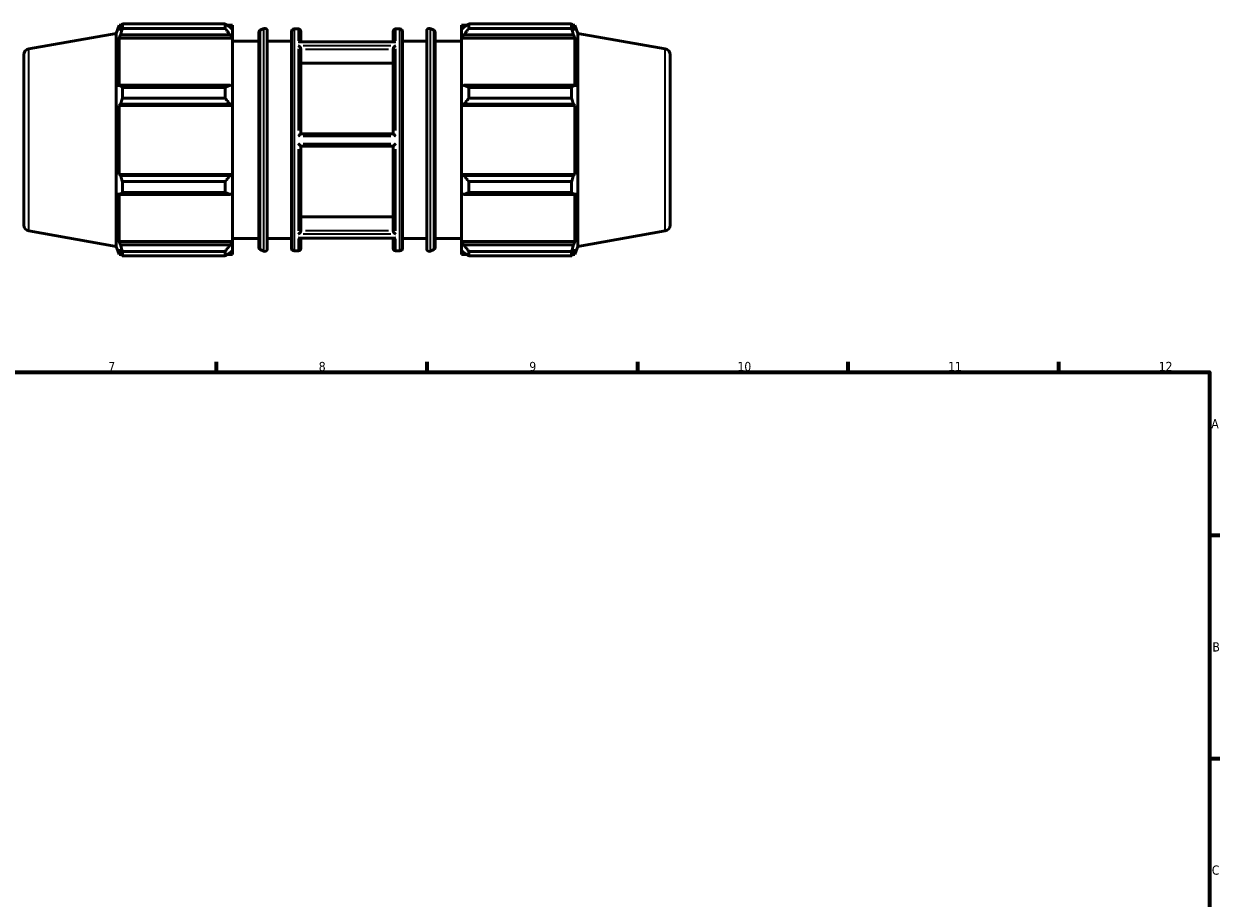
# Model space of a CAD drawing. Header units: millimetres. Extents: x -229 to 1180, y -29 to 833.
# Tile 5 of 6: x 427 to 825, y 399 to 690. Entities that reach past the tile are written whole.
import ezdxf

# ---------------------------------------------------------------- set-up
doc = ezdxf.new("R2010")
doc.units = ezdxf.units.MM
for name, color, linetype, lineweight in [('Border (ANSI)', 7, 'Continuous', 70), ('Visible (ANSI)', 7, 'Continuous', 50), ('Visible Narrow (ANSI)', 7, 'Continuous', 35)]:
    doc.layers.add(name, color=color, linetype=linetype, lineweight=lineweight)
doc.styles.add('Note Text (ANSI)', font='tahoma.ttf')

# ---------------------------------------------------------------- blocks, each defined once
blk = doc.blocks.new('Borders Default Border')
at = {"layer": 'Border (ANSI)'}
for p, q in [((490.58, 574), (490.58, 577.45)), ((560.67, 574), (560.67, 577.45)), ((630.75, 574), (630.75, 577.45)), ((700.83, 574), (700.83, 577.45)), ((770.92, 574), (770.92, 577.45)), ((821, 519.75), (824.45, 519.75)), ((821, 445.5), (824.45, 445.5))]:
    blk.add_line(p, q, dxfattribs=at)
at = {"layer": 'Border (ANSI)', "flags": 128}
blk.add_lwpolyline([(20, 20), (20, 574), (821, 574), (821, 20), (20, 20)], dxfattribs=at)
at = {"layer": 'Border (ANSI)', "attachment_point": 7, "style": 'Note Text (ANSI)'}
for s, insert, char_height in [('7', (454.6, 574.4), 3.05), ('8', (524.63, 574.33), 3.05), ('9', (594.7, 574.34), 3.05), ('10', (663.96, 574.34), 3.048), ('11', (734.04, 574.4), 3.048), ('12', (804.13, 574.4), 3.048), ('A', (821.63, 555.35), 3.05), ('B', (821.99, 481.1), 3.05), ('C', (821.8, 406.8), 3.05)]:
    blk.add_mtext(s, dxfattribs=dict(at, insert=insert, char_height=char_height))

msp = doc.modelspace()

# ---------------------------------------------------------------- linework, layer by layer
at = {"layer": 'Visible (ANSI)'}
for p, q in [((457.246, 686.707), (458.233, 689.422)), ((458.233, 689.422), (458.233, 687.657)), ((458.233, 689.422), (459.018, 689.422)), ((458.681, 688.83), (458.233, 687.657)), ((459.278, 688.387), (459.278, 689.87)), ((459.278, 689.87), (493.486, 689.87)), ((493.486, 688.387), (493.486, 689.87)), ((494.2, 689.422), (495.946, 689.422)), ((495.946, 688.048), (495.126, 688.83)), ((495.946, 688.048), (495.946, 689.422)), ((572.117, 689.422), (572.117, 688.048)), ((572.117, 689.422), (573.862, 689.422)), ((572.937, 688.83), (572.117, 688.048)), ((574.577, 689.87), (574.577, 688.387)), ((574.577, 689.87), (608.784, 689.87)), ((608.784, 688.387), (608.784, 689.87)), ((609.045, 689.422), (609.829, 689.422)), ((609.829, 687.657), (609.381, 688.83)), ((609.829, 687.657), (609.829, 689.422)), ((610.817, 686.707), (609.829, 689.422)), ((428.184, 681.583), (457.246, 686.707)), ((457.246, 615.876), (457.246, 686.707)), ((458.233, 685.113), (458.681, 686.204)), ((495.946, 685.113), (458.233, 685.113)), ((458.233, 685.113), (458.233, 668.898)), ((458.681, 686.204), (495.126, 686.204)), ((493.486, 688.387), (459.278, 688.387)), ((495.126, 686.204), (495.946, 685.477)), ((495.946, 688.048), (495.946, 685.477)), ((495.946, 685.477), (495.946, 685.113)), ((495.946, 669.087), (495.946, 685.113)), ((504.686, 615.519), (504.686, 687.064)), ((505.176, 687.802), (506.406, 688.32)), ((507.517, 687.583), (507.517, 615)), ((515.603, 615.192), (515.603, 687.392)), ((516.403, 688.192), (517.874, 688.192)), ((518.674, 687.392), (518.674, 683.961)), ((549.388, 683.961), (549.388, 687.392)), ((550.188, 688.192), (551.66, 688.192)), ((552.46, 687.392), (552.46, 615.192)), ((560.546, 615), (560.546, 687.583)), ((562.887, 687.802), (561.656, 688.32)), ((563.376, 687.064), (563.376, 615.519)), ((572.117, 685.477), (572.117, 688.048)), ((572.117, 685.477), (572.937, 686.204)), ((572.117, 685.113), (572.117, 685.477)), ((572.117, 685.113), (572.117, 669.087)), ((572.117, 685.113), (609.829, 685.113)), ((572.937, 686.204), (609.381, 686.204)), ((608.784, 688.387), (574.577, 688.387)), ((609.381, 686.204), (609.829, 685.113)), ((609.829, 668.898), (609.829, 685.113)), ((610.817, 615.876), (610.817, 686.707)), ((639.879, 681.583), (610.817, 686.707)), ((495.946, 684.092), (504.686, 684.092)), ((507.517, 684.092), (515.603, 684.092)), ((549.816, 683.961), (518.246, 683.961)), ((518.674, 681.48), (518.674, 653.342)), ((549.388, 653.342), (549.388, 681.48)), ((552.46, 684.092), (560.546, 684.092)), ((563.376, 684.092), (572.117, 684.092)), ((426.531, 679.613), (426.531, 622.97)), ((549.388, 676.838), (518.674, 676.838)), ((641.531, 679.613), (641.531, 622.97)), ((458.681, 669.466), (458.233, 668.898)), ((495.126, 669.466), (458.681, 669.466)), ((459.278, 665.174), (459.278, 668.754)), ((459.278, 668.754), (493.486, 668.754)), ((493.486, 665.174), (493.486, 668.754)), ((495.946, 669.087), (495.126, 669.466)), ((495.946, 669.087), (495.946, 662.881)), ((572.937, 669.466), (572.117, 669.087)), ((572.117, 662.881), (572.117, 669.087)), ((609.381, 669.466), (572.937, 669.466)), ((574.577, 668.754), (574.577, 665.174)), ((574.577, 668.754), (608.784, 668.754)), ((608.784, 665.174), (608.784, 668.754)), ((609.829, 668.898), (609.381, 669.466)), ((493.486, 665.174), (459.278, 665.174)), ((608.784, 665.174), (574.577, 665.174)), ((458.233, 662.757), (458.681, 663.127)), ((495.946, 662.757), (458.233, 662.757)), ((458.233, 662.757), (458.233, 639.826)), ((458.681, 663.127), (495.126, 663.127)), ((495.126, 663.127), (495.946, 662.881)), ((495.946, 662.881), (495.946, 662.757)), ((495.946, 639.826), (495.946, 662.757)), ((572.117, 662.881), (572.937, 663.127)), ((572.117, 662.757), (572.117, 662.881)), ((572.117, 662.757), (572.117, 639.826)), ((572.117, 662.757), (609.829, 662.757)), ((572.937, 663.127), (609.381, 663.127)), ((609.381, 663.127), (609.829, 662.757)), ((609.829, 639.826), (609.829, 662.757)), ((549.389, 653.342), (518.673, 653.342)), ((518.673, 649.242), (549.389, 649.242)), ((518.674, 649.242), (518.674, 621.103)), ((549.388, 621.103), (549.388, 649.242)), ((458.681, 639.456), (458.233, 639.826)), ((495.946, 639.826), (458.233, 639.826)), ((495.126, 639.456), (458.681, 639.456)), ((459.278, 633.829), (459.278, 637.409)), ((459.278, 637.409), (493.486, 637.409)), ((493.486, 633.829), (493.486, 637.409)), ((495.946, 639.702), (495.126, 639.456)), ((495.946, 639.826), (495.946, 639.702)), ((495.946, 639.702), (495.946, 633.496)), ((572.117, 639.702), (572.117, 639.826)), ((572.117, 639.826), (609.829, 639.826)), ((572.117, 633.496), (572.117, 639.702)), ((572.937, 639.456), (572.117, 639.702)), ((609.381, 639.456), (572.937, 639.456)), ((574.577, 637.409), (574.577, 633.829)), ((574.577, 637.409), (608.784, 637.409)), ((608.784, 633.829), (608.784, 637.409)), ((609.829, 639.826), (609.381, 639.456)), ((458.233, 633.685), (458.681, 633.117)), ((458.233, 633.685), (458.233, 617.47)), ((458.681, 633.117), (495.126, 633.117)), ((493.486, 633.829), (459.278, 633.829)), ((495.126, 633.117), (495.946, 633.496)), ((495.946, 617.47), (495.946, 633.496)), ((572.117, 633.496), (572.937, 633.117)), ((572.117, 633.496), (572.117, 617.47)), ((572.937, 633.117), (609.381, 633.117)), ((608.784, 633.829), (574.577, 633.829)), ((609.381, 633.117), (609.829, 633.685)), ((609.829, 617.47), (609.829, 633.685)), ((518.674, 625.746), (549.388, 625.746)), ((428.184, 621), (457.246, 615.876)), ((639.879, 621), (610.817, 615.876)), ((458.681, 616.379), (458.233, 617.47)), ((495.946, 617.47), (458.233, 617.47)), ((495.946, 617.106), (495.126, 616.379)), ((495.946, 618.492), (504.686, 618.492)), ((495.946, 617.47), (495.946, 617.106)), ((495.946, 617.106), (495.946, 614.535)), ((507.517, 618.492), (515.603, 618.492)), ((549.816, 618.622), (518.246, 618.622)), ((518.674, 618.622), (518.674, 615.192)), ((549.388, 615.192), (549.388, 618.622)), ((552.46, 618.492), (560.546, 618.492)), ((563.376, 618.492), (572.117, 618.492)), ((572.117, 617.106), (572.117, 617.47)), ((572.117, 617.47), (609.829, 617.47)), ((572.117, 614.535), (572.117, 617.106)), ((572.937, 616.379), (572.117, 617.106)), ((609.829, 617.47), (609.381, 616.379)), ((457.246, 615.876), (458.233, 613.162)), ((458.233, 614.926), (458.681, 613.753)), ((458.233, 614.926), (458.233, 613.162)), ((458.233, 613.162), (459.018, 613.162)), ((495.126, 616.379), (458.681, 616.379)), ((459.278, 612.713), (459.278, 614.196)), ((459.278, 614.196), (493.486, 614.196)), ((493.486, 612.713), (493.486, 614.196)), ((494.2, 613.162), (495.946, 613.162)), ((495.126, 613.753), (495.946, 614.535)), ((495.946, 613.162), (495.946, 614.535)), ((505.176, 614.781), (506.406, 614.263)), ((516.403, 614.392), (517.874, 614.392)), ((550.188, 614.392), (551.66, 614.392)), ((562.887, 614.781), (561.656, 614.263)), ((572.117, 614.535), (572.937, 613.753)), ((572.117, 614.535), (572.117, 613.162)), ((572.117, 613.162), (573.862, 613.162)), ((609.381, 616.379), (572.937, 616.379)), ((574.577, 614.196), (574.577, 612.713)), ((574.577, 614.196), (608.784, 614.196)), ((608.784, 612.713), (608.784, 614.196)), ((609.045, 613.162), (609.829, 613.162)), ((609.381, 613.753), (609.829, 614.926)), ((610.817, 615.876), (609.829, 613.162)), ((609.829, 613.162), (609.829, 614.926)), ((493.486, 612.713), (459.278, 612.713)), ((608.784, 612.713), (574.577, 612.713))]:
    msp.add_line(p, q, dxfattribs=at)
for centre, radius, start, end in [((505.486, 687.064), 0.8, 112.83438, 180), ((506.717, 687.583), 0.8, 0, 112.83438), ((516.403, 687.392), 0.8, 90, 180), ((517.874, 687.392), 0.8, 0, 90), ((550.188, 687.392), 0.8, 90, 180), ((551.66, 687.392), 0.8, 0, 90), ((561.346, 687.583), 0.8, 67.16562, 180), ((562.576, 687.064), 0.8, 0, 67.16562), ((428.531, 679.613), 2, 100, 180), ((639.531, 679.613), 2, 0, 80), ((428.531, 622.97), 2, 180, 260), ((639.531, 622.97), 2, 280, 0), ((505.486, 615.519), 0.8, 180, 247.16562), ((506.717, 615), 0.8, 247.16562, 0), ((516.403, 615.192), 0.8, 180, 270), ((517.874, 615.192), 0.8, 270, 0), ((550.188, 615.192), 0.8, 180, 270), ((551.66, 615.192), 0.8, 270, 0), ((561.346, 615), 0.8, 180, 292.83438), ((562.576, 615.519), 0.8, 292.83438, 0)]:
    msp.add_arc(centre, radius, start, end, dxfattribs=at)
for points, weights in [([(458.681, 688.83), (458.968, 689.339), (459.278, 689.87)], [1.0023021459, 1.0015592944, 1]), ([(495.126, 688.83), (494.338, 689.339), (493.486, 689.87)], [1.00588657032, 1.01124982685, 1.01581176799]), ([(574.577, 689.87), (573.724, 689.339), (572.937, 688.83)], [1.01581176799, 1.01124982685, 1.00588657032]), ([(608.784, 689.87), (609.095, 689.339), (609.381, 688.83)], [1, 1.0015592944, 1.0023021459]), ([(459.278, 688.387), (458.968, 687.273), (458.681, 686.204)], [1, 1.0015592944, 1.0023021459]), ([(493.486, 688.387), (494.338, 687.273), (495.126, 686.204)], [1.01581176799, 1.01124982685, 1.00588657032]), ([(572.937, 686.204), (573.724, 687.273), (574.577, 688.387)], [1.00588657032, 1.01124982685, 1.01581176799]), ([(609.381, 686.204), (609.095, 687.273), (608.784, 688.387)], [1.0023021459, 1.0015592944, 1]), ([(458.681, 669.466), (458.968, 669.117), (459.278, 668.754)], [1.0023021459, 1.0015592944, 1]), ([(495.126, 669.466), (494.338, 669.117), (493.486, 668.754)], [1.00588657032, 1.01124982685, 1.01581176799]), ([(574.577, 668.754), (573.724, 669.117), (572.937, 669.466)], [1.01581176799, 1.01124982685, 1.00588657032]), ([(608.784, 668.754), (609.095, 669.117), (609.381, 669.466)], [1, 1.0015592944, 1.0023021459]), ([(459.278, 665.174), (458.968, 664.13), (458.681, 663.127)], [1, 1.0015592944, 1.0023021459]), ([(493.486, 665.174), (494.338, 664.13), (495.126, 663.127)], [1.01581176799, 1.01124982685, 1.00588657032]), ([(572.937, 663.127), (573.724, 664.13), (574.577, 665.174)], [1.00588657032, 1.01124982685, 1.01581176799]), ([(609.381, 663.127), (609.095, 664.13), (608.784, 665.174)], [1.0023021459, 1.0015592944, 1]), ([(458.681, 639.456), (458.968, 638.453), (459.278, 637.409)], [1.0023021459, 1.0015592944, 1]), ([(495.126, 639.456), (494.338, 638.453), (493.486, 637.409)], [1.00588657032, 1.01124982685, 1.01581176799]), ([(574.577, 637.409), (573.724, 638.453), (572.937, 639.456)], [1.01581176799, 1.01124982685, 1.00588657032]), ([(608.784, 637.409), (609.095, 638.453), (609.381, 639.456)], [1, 1.0015592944, 1.0023021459]), ([(459.278, 633.829), (458.968, 633.466), (458.681, 633.117)], [1, 1.0015592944, 1.0023021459]), ([(493.486, 633.829), (494.338, 633.466), (495.126, 633.117)], [1.01581176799, 1.01124982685, 1.00588657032]), ([(572.937, 633.117), (573.724, 633.466), (574.577, 633.829)], [1.00588657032, 1.01124982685, 1.01581176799]), ([(609.381, 633.117), (609.095, 633.466), (608.784, 633.829)], [1.0023021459, 1.0015592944, 1]), ([(458.681, 616.379), (458.968, 615.31), (459.278, 614.196)], [1.0023021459, 1.0015592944, 1]), ([(459.278, 612.713), (458.968, 613.244), (458.681, 613.753)], [1, 1.0015592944, 1.0023021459]), ([(495.126, 616.379), (494.338, 615.31), (493.486, 614.196)], [1.00588657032, 1.01124982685, 1.01581176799]), ([(493.486, 612.713), (494.338, 613.244), (495.126, 613.753)], [1.01581176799, 1.01124982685, 1.00588657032]), ([(574.577, 614.196), (573.724, 615.31), (572.937, 616.379)], [1.01581176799, 1.01124982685, 1.00588657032]), ([(572.937, 613.753), (573.724, 613.244), (574.577, 612.713)], [1.00588657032, 1.01124982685, 1.01581176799]), ([(608.784, 614.196), (609.095, 615.31), (609.381, 616.379)], [1, 1.0015592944, 1.0023021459]), ([(609.381, 613.753), (609.095, 613.244), (608.784, 612.713)], [1.0023021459, 1.0015592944, 1])]:
    msp.add_rational_spline(points, weights, degree=2, dxfattribs=at)
for points, knots in [([(517.874, 683.868), (517.875, 683.868), (517.876, 683.868), (517.956, 683.906), (518.036, 683.933), (518.159, 683.957), (518.203, 683.961), (518.246, 683.961)], [-0.149084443, -0.149084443, -0.149084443, -0.149084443, -0.148684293, -0.148684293, -0.115042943, -0.115042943, -0.095638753, -0.095638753, -0.095638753, -0.095638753]), ([(518.673, 681.511), (518.671, 681.545), (518.667, 681.58), (518.644, 681.694), (518.616, 681.773), (518.54, 681.934), (518.491, 682.014), (518.365, 682.19), (518.281, 682.281), (518.093, 682.453), (517.985, 682.53), (517.877, 682.589), (517.875, 682.589), (517.874, 682.59)], [-0.14995881, -0.14995881, -0.14995881, -0.14995881, -0.138083, -0.138083, -0.11215109, -0.11215109, -0.08426387, -0.08426387, -0.04564056, -0.04564056, 0, 0, 0.00051889, 0.00051889, 0.00051889, 0.00051889]), ([(550.188, 682.59), (550.187, 682.589), (550.186, 682.589), (550.078, 682.53), (549.97, 682.453), (549.781, 682.281), (549.698, 682.19), (549.571, 682.014), (549.523, 681.934), (549.447, 681.773), (549.419, 681.694), (549.396, 681.58), (549.391, 681.545), (549.389, 681.511)], [-0.16777923, -0.16777923, -0.16777923, -0.16777923, -0.16726546, -0.16726546, -0.1220759, -0.1220759, -0.08383424, -0.08383424, -0.05622259, -0.05622259, -0.03054692, -0.03054692, -0.01878846, -0.01878846, -0.01878846, -0.01878846]), ([(549.816, 683.961), (549.859, 683.961), (549.904, 683.957), (550.026, 683.933), (550.106, 683.906), (550.186, 683.868), (550.187, 683.868), (550.188, 683.868)], [-0.053521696, -0.053521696, -0.053521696, -0.053521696, -0.033943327, -0.033943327, 0, 0, 0.000403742, 0.000403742, 0.000403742, 0.000403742]), ([(517.874, 652.569), (517.875, 652.57), (517.876, 652.571), (517.956, 652.652), (518.035, 652.732), (518.19, 652.887), (518.268, 652.963), (518.408, 653.1), (518.472, 653.163), (518.568, 653.253), (518.604, 653.285), (518.654, 653.33), (518.67, 653.342), (518.673, 653.342)], [-0.14911751, -0.14911751, -0.14911751, -0.14911751, -0.14867299, -0.14867299, -0.11536542, -0.11536542, -0.08136713, -0.08136713, -0.04871266, -0.04871266, -0.02390263, -0.02390263, 0, 0, 0, 0]), ([(549.389, 653.342), (549.393, 653.342), (549.408, 653.33), (549.459, 653.285), (549.494, 653.253), (549.59, 653.163), (549.655, 653.1), (549.795, 652.963), (549.872, 652.887), (550.027, 652.732), (550.106, 652.652), (550.186, 652.571), (550.187, 652.57), (550.188, 652.569)], [-0.149979, -0.149979, -0.149979, -0.149979, -0.1258664, -0.1258664, -0.10083843, -0.10083843, -0.0678971, -0.0678971, -0.03360016, -0.03360016, 0, 0, 0.00044842, 0.00044842, 0.00044842, 0.00044842]), ([(518.673, 649.242), (518.67, 649.242), (518.654, 649.253), (518.604, 649.298), (518.568, 649.33), (518.472, 649.421), (518.408, 649.483), (518.268, 649.62), (518.19, 649.697), (518.035, 649.852), (517.956, 649.931), (517.876, 650.012), (517.875, 650.013), (517.874, 650.014)], [-0.149979, -0.149979, -0.149979, -0.149979, -0.1258664, -0.1258664, -0.10083843, -0.10083843, -0.0678971, -0.0678971, -0.03360016, -0.03360016, 0, 0, 0.00044842, 0.00044842, 0.00044842, 0.00044842]), ([(550.188, 650.014), (550.187, 650.013), (550.186, 650.012), (550.106, 649.931), (550.027, 649.852), (549.872, 649.697), (549.795, 649.62), (549.655, 649.483), (549.59, 649.421), (549.494, 649.33), (549.459, 649.298), (549.408, 649.253), (549.393, 649.242), (549.389, 649.242)], [-0.14911751, -0.14911751, -0.14911751, -0.14911751, -0.14867299, -0.14867299, -0.11536542, -0.11536542, -0.08136713, -0.08136713, -0.04871266, -0.04871266, -0.02390263, -0.02390263, 0, 0, 0, 0]), ([(517.874, 619.993), (517.875, 619.994), (517.877, 619.995), (517.985, 620.053), (518.093, 620.13), (518.281, 620.302), (518.365, 620.393), (518.491, 620.569), (518.54, 620.649), (518.616, 620.81), (518.644, 620.889), (518.667, 621.003), (518.671, 621.038), (518.673, 621.072)], [-0.16777923, -0.16777923, -0.16777923, -0.16777923, -0.16726546, -0.16726546, -0.1220759, -0.1220759, -0.08383424, -0.08383424, -0.05622259, -0.05622259, -0.03054692, -0.03054692, -0.01878846, -0.01878846, -0.01878846, -0.01878846]), ([(549.389, 621.072), (549.391, 621.038), (549.396, 621.003), (549.419, 620.889), (549.447, 620.81), (549.523, 620.649), (549.571, 620.569), (549.698, 620.393), (549.781, 620.302), (549.97, 620.13), (550.078, 620.053), (550.186, 619.995), (550.187, 619.994), (550.188, 619.993)], [-0.14995881, -0.14995881, -0.14995881, -0.14995881, -0.138083, -0.138083, -0.11215109, -0.11215109, -0.08426387, -0.08426387, -0.04564056, -0.04564056, 0, 0, 0.00051889, 0.00051889, 0.00051889, 0.00051889]), ([(518.246, 618.622), (518.203, 618.622), (518.159, 618.626), (518.036, 618.65), (517.956, 618.677), (517.876, 618.715), (517.875, 618.715), (517.874, 618.716)], [-0.053521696, -0.053521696, -0.053521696, -0.053521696, -0.033943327, -0.033943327, 0, 0, 0.000403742, 0.000403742, 0.000403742, 0.000403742]), ([(550.188, 618.716), (550.187, 618.715), (550.186, 618.715), (550.106, 618.677), (550.026, 618.65), (549.904, 618.626), (549.859, 618.622), (549.816, 618.622)], [-0.149084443, -0.149084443, -0.149084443, -0.149084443, -0.148684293, -0.148684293, -0.115042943, -0.115042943, -0.095638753, -0.095638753, -0.095638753, -0.095638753])]:
    msp.add_open_spline(points, degree=3, knots=knots, dxfattribs=at)
for points in [[(518.674, 681.48), (518.674, 681.49), (518.674, 681.501), (518.673, 681.511)], [(549.389, 681.511), (549.389, 681.501), (549.388, 681.49), (549.388, 681.48)], [(518.673, 621.072), (518.674, 621.083), (518.674, 621.093), (518.674, 621.103)], [(549.388, 621.103), (549.388, 621.093), (549.389, 621.083), (549.389, 621.072)]]:
    msp.add_open_spline(points, degree=3, dxfattribs=at)
at = {"layer": 'Visible Narrow (ANSI)'}
for p, q in [((505.176, 687.352), (505.176, 615.231)), ((506.406, 614.719), (506.406, 687.864)), ((516.403, 687.737), (516.403, 614.846)), ((517.874, 684.282), (517.874, 688.181)), ((550.188, 688.181), (550.188, 684.282)), ((551.66, 614.846), (551.66, 687.737)), ((561.656, 687.864), (561.656, 614.719)), ((562.887, 615.231), (562.887, 687.352)), ((428.184, 621.373), (428.184, 681.21)), ((517.874, 654.37), (517.874, 681.597)), ((519.49, 683.868), (548.573, 683.868)), ((548.573, 682.59), (519.49, 682.59)), ((520.209, 681.511), (547.853, 681.511)), ((550.188, 681.597), (550.188, 654.37)), ((639.879, 621.373), (639.879, 681.21)), ((519.49, 652.569), (548.573, 652.569)), ((548.573, 650.014), (519.49, 650.014)), ((517.874, 620.986), (517.874, 648.213)), ((550.188, 648.213), (550.188, 620.986)), ((547.853, 621.072), (520.209, 621.072)), ((517.874, 614.403), (517.874, 618.302)), ((519.49, 619.993), (548.573, 619.993)), ((548.573, 618.716), (519.49, 618.716)), ((550.188, 618.302), (550.188, 614.403))]:
    msp.add_line(p, q, dxfattribs=at)

# ---------------------------------------------------------------- block references
msp.add_blockref('Borders Default Border', (0, 0))

doc.saveas('drawing.dxf')
